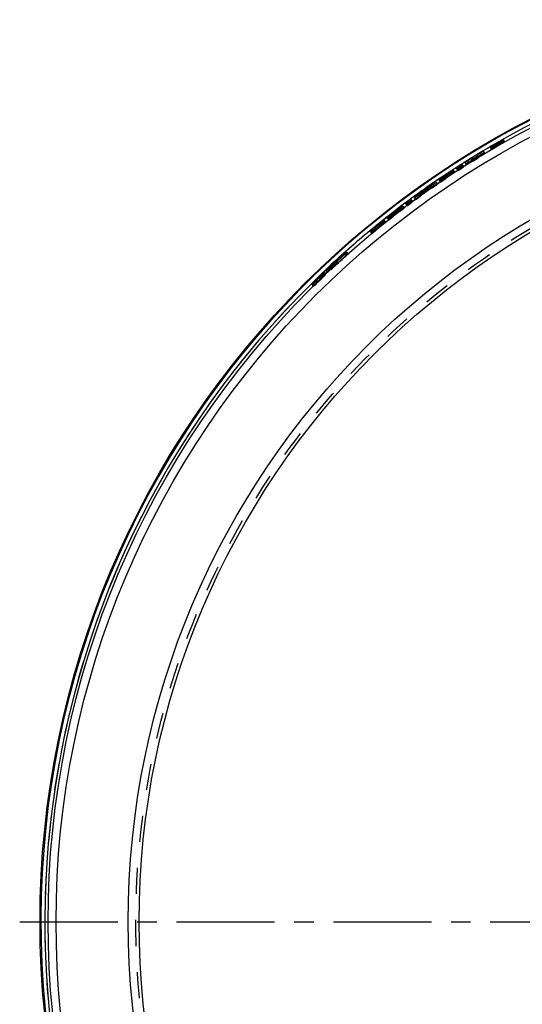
# Model space of a CAD drawing. Header units: millimetres. Extents: x 270 to 730, y 270 to 730.
# Tile 2 of 4: x 270 to 395, y 479 to 725. Entities that reach past the tile are written whole.
import ezdxf

# ---------------------------------------------------------------- set-up
doc = ezdxf.new("R2010")
doc.units = ezdxf.units.MM
doc.header["$LTSCALE"] = 65.185185
doc.linetypes.add('CENTER', pattern=[0.6, 0.375, -0.075, 0.075, -0.075])
doc.linetypes.add('HIDDEN', pattern=[0.2, 0.1, -0.1])
doc.layers.add('KONST.EL_MIT_GEO', color=7, linetype='CONTINUOUS')
doc.layers.add('L1', color=7, linetype='CONTINUOUS')

msp = doc.modelspace()

# ---------------------------------------------------------------- linework, layer by layer
at = {"layer": 'KONST.EL_MIT_GEO', "color": 8, "linetype": 'HIDDEN'}
for p, q in [((387.28, 693.18), (387.53, 692.75)), ((387.65, 693.4), (387.9, 692.97)), ((388.78, 693.42), (388.51, 693.89)), ((388.83, 694.07), (388.75, 694.03)), ((389.02, 693.56), (388.75, 694.04)), ((388.78, 693.42), (389.02, 693.56)), ((388.86, 694.08), (388.83, 694.07)), ((388.83, 694.07), (389.08, 693.64)), ((388.86, 694.13), (389.12, 693.68)), ((389.01, 694.13), (388.86, 694.08)), ((388.98, 693.63), (389.11, 693.7)), ((388.99, 694.18), (389.25, 693.7)), ((389.12, 693.68), (389, 693.61)), ((389.07, 694.21), (389.2, 694.25)), ((389.07, 694.21), (389.32, 693.78)), ((389.08, 693.64), (389.25, 693.7)), ((389.2, 694.25), (389.23, 694.26)), ((389.23, 694.34), (389.51, 693.84)), ((389.23, 694.26), (389.26, 694.27)), ((389.25, 693.7), (389.51, 693.84)), ((389.41, 693.81), (389.32, 693.78)), ((389.51, 693.84), (389.41, 693.81)), ((390.1, 694.8), (390.35, 694.37)), ((390.47, 695.01), (390.72, 694.58)), ((382.65, 690.16), (382.91, 689.73)), ((384.1, 691.04), (384.35, 690.62)), ((384.83, 691.82), (385.12, 691.33)), ((385.83, 691.8), (385.57, 692.23)), ((378.91, 687.8), (379.18, 687.38)), ((380.34, 688.71), (380.61, 688.29)), ((380.92, 689.38), (381.19, 688.96)), ((381.62, 689.86), (381.92, 689.37)), ((375.26, 685.39), (375.38, 685.22)), ((375.87, 686), (375.84, 686.05)), ((375.96, 685.87), (376.24, 685.45)), ((377.29, 686.94), (377.6, 686.46)), ((377.33, 687.12), (377.64, 686.64)), ((378.29, 686.95), (378.01, 687.37)), ((378.33, 687.13), (378.06, 687.55)), ((371.61, 683.08), (371.84, 682.76)), ((371.67, 682.91), (371.89, 682.58)), ((372.08, 682.9), (371.84, 682.76)), ((372.33, 683.04), (372.08, 682.9)), ((372.26, 683.36), (372.55, 682.95)), ((372.53, 683.51), (372.81, 683.1)), ((372.55, 682.95), (372.81, 683.1)), ((373.54, 684.28), (373.79, 684.42)), ((373.79, 684.42), (374.07, 684)), ((374.13, 684.03), (373.85, 684.44)), ((374.56, 684.92), (374.84, 684.51)), ((368.32, 680.53), (368.61, 680.13)), ((368.36, 680.58), (368.65, 680.18)), ((368.87, 680.36), (368.65, 680.18)), ((369.72, 681.12), (369.5, 680.93)), ((369.63, 681.46), (369.92, 681.06)), ((369.93, 681.31), (369.72, 681.12)), ((369.86, 681.67), (370.16, 681.26)), ((369.92, 681.06), (370.16, 681.26)), ((370.14, 681.49), (369.93, 681.31)), ((370.57, 681.87), (370.14, 681.49)), ((370.34, 682.19), (370.57, 681.87)), ((370.43, 682.16), (370.72, 681.75)), ((370.98, 682.64), (370.88, 682.56)), ((371.08, 682.7), (370.98, 682.64)), ((370.98, 682.64), (371.26, 682.23)), ((371.19, 682.76), (371.08, 682.7)), ((365.32, 677.92), (365.02, 678.32)), ((365.35, 678.37), (365.51, 678.47)), ((365.51, 678.47), (365.81, 678.07)), ((365.88, 678.1), (365.58, 678.5)), ((366.26, 679.01), (366.56, 678.61)), ((367.63, 680.02), (367.92, 679.62)), ((361.62, 675.45), (361.93, 675.05)), ((362.28, 675.97), (362.41, 675.8)), ((362.85, 676.62), (362.82, 676.66)), ((363.26, 676.1), (362.95, 676.49)), ((363.14, 677.01), (363.53, 676.51)), ((363.35, 676.92), (363.66, 676.52)), ((363.98, 676.9), (363.74, 677.21)), ((364.31, 677.52), (364.61, 677.12)), ((364.64, 677.77), (364.86, 677.48)), ((364.97, 677.55), (364.86, 677.48)), ((358.65, 673.27), (358.61, 673.31)), ((359.07, 672.76), (358.75, 673.15)), ((359.97, 674.34), (360.33, 673.89)), ((360.11, 674.62), (360.47, 674.17)), ((360.96, 674.45), (360.65, 674.84)), ((361.1, 674.72), (360.79, 675.11)), ((357.44, 672.07), (357.76, 671.69)), ((358.1, 672.61), (358.23, 672.45)), ((351.52, 666.27), (351.16, 666.68)), ((351.88, 666.62), (351.54, 666.99)), ((347.88, 662.95), (347.51, 663.34)), ((348.7, 663.89), (348.36, 664.26)), ((348.58, 664.53), (348.93, 664.81)), ((349.26, 664.45), (348.93, 664.81)), ((349.34, 664.5), (349, 664.86)), ((349.03, 664.26), (349.26, 664.45)), ((344.81, 660.88), (344.22, 660.25)), ((345.73, 660.92), (345.36, 661.31)), ((345.49, 660.99), (345.85, 661.38)), ((346.07, 661.27), (345.73, 661.63)), ((345.85, 661.38), (346.22, 661.78)), ((346.22, 661.78), (346.59, 662.17)), ((346.59, 662.17), (346.25, 662.53)), ((346.92, 662.41), (346.57, 662.78)), ((347.18, 662.72), (346.83, 663.09)), ((347.17, 662.99), (347.51, 662.63)), ((342.89, 658.88), (343.24, 658.52)), ((343.3, 658.6), (342.95, 658.95)), ((343.61, 658.85), (343.26, 659.21)), ((343.3, 658.6), (343.66, 659)), ((343.66, 659), (344.23, 659.62)), ((344.22, 660.25), (343.93, 659.93)), ((344.28, 659.57), (343.93, 659.93)), ((344.23, 659.62), (344.39, 659.8)), ((344.39, 659.8), (344.75, 660.2))]:
    msp.add_line(p, q, dxfattribs=at)
at = {"layer": 'KONST.EL_MIT_GEO', "color": 7, "linetype": 'Continuous'}
for p, q in [((388.5, 693.9), (388.48, 693.93)), ((388.75, 694.04), (388.75, 694.04)), ((388.99, 694.18), (388.98, 694.2)), ((389.24, 694.32), (389.23, 694.34)), ((382.65, 690.16), (382.54, 690.34)), ((384.1, 691.04), (383.98, 691.23)), ((378.91, 687.8), (378.77, 688.01)), ((380.34, 688.71), (380.2, 688.93)), ((375.1, 685.64), (375.26, 685.39)), ((375.87, 686), (375.96, 685.87)), ((371.55, 683.17), (372.05, 683.45)), ((371.55, 683.17), (371.61, 683.08)), ((371.61, 682.99), (371.67, 682.91)), ((372.05, 683.45), (372.29, 683.59)), ((372.53, 683.51), (372.26, 683.36)), ((372.29, 683.59), (372.79, 683.87)), ((372.79, 683.87), (373.04, 684)), ((373.04, 684), (373.54, 684.28)), ((374.56, 684.92), (374.42, 685.13)), ((369.67, 681.5), (369.63, 681.46)), ((369.86, 681.67), (369.67, 681.5)), ((369.85, 681.9), (370.07, 682.09)), ((370.07, 682.09), (370.28, 682.27)), ((370.28, 682.27), (370.34, 682.19)), ((364.56, 677.88), (364.88, 678.08)), ((364.56, 677.88), (364.64, 677.77)), ((366.26, 679.01), (366.11, 679.22)), ((367.63, 680.02), (367.48, 680.23)), ((361.62, 675.45), (361.46, 675.64)), ((362.1, 676.2), (362.28, 675.97)), ((362.85, 676.62), (362.95, 676.49)), ((363.74, 677.21), (363.68, 677.29)), ((364.31, 677.52), (363.99, 677.32)), ((358.65, 673.27), (358.75, 673.15)), ((357.44, 672.07), (357.28, 672.27)), ((357.91, 672.83), (358.1, 672.61)), ((346.83, 663.09), (347.18, 663.38)), ((347.47, 663.52), (346.87, 663.02)), ((347.18, 663.38), (347.88, 663.95)), ((347.88, 663.95), (348.58, 664.53)), ((345.1, 661.2), (344.81, 660.88)), ((345.69, 661.83), (345.1, 661.2)), ((345.98, 662.15), (345.69, 661.83)), ((345.88, 662.14), (346.25, 662.53)), ((346.28, 662.46), (345.98, 662.15)), ((346.57, 662.78), (346.28, 662.46)), ((346.87, 663.02), (346.57, 662.78)), ((343.68, 659.76), (344.04, 660.16)), ((344.04, 660.16), (344.41, 660.55))]:
    msp.add_line(p, q, dxfattribs=at)
for radius in [225, 223, 221, 203, 200.3]:
    msp.add_circle((500, 500), radius, dxfattribs=at)
at = {"layer": 'KONST.EL_MIT_GEO', "color": 8, "linetype": 'HIDDEN'}
msp.add_circle((500, 500), 201.1, dxfattribs=at)
at = {"layer": 'KONST.EL_MIT_GEO', "color": 7, "linetype": 'Continuous'}
for centre, radius, start, end in [((500, 500), 224.79, 92.4221, 87.5779), ((500, 500), 223.79, 133.306, 87.5794), ((500, 500), 223.79, 92.4206, 119.4294), ((500, 500), 223.79, 120.1535, 120.7626), ((380.3, 707.72), 16.16, 297.1541, 298.1905), ((391.76, 687.69), 7.05, 122.8169, 123.8586), ((375.31, 717.08), 26.76, 298.1473, 298.6324), ((394, 684.22), 11.18, 122.0706, 122.8396), ((396.61, 680.07), 16.08, 121.4513, 122.0773), ((370.73, 725.46), 36.3, 298.6262, 299.0208), ((399.31, 675.65), 21.26, 120.9196, 121.4593), ((366.83, 732.5), 44.35, 299.0167, 299.3513), ((364.19, 737.2), 49.74, 299.3491, 299.638), ((363.13, 739.08), 51.9, 299.636, 299.9604), ((364.31, 737.02), 49.53, 299.9581, 300.2697), ((400.46, 673.99), 23.27, 118.21, 119.1746), ((367.3, 731.9), 43.6, 300.2673, 300.6157), ((500, 500), 223.74, 120.9804, 121.944), ((500, 500), 223.67, 121.6795, 121.944), ((500, 500), 223.67, 120.9804, 121.2449), ((374.11, 709.68), 20.9, 300.9797, 301.4065), ((500, 500), 223.79, 122.8122, 123.0651), ((500, 500), 223.79, 122.1598, 122.3781), ((372.03, 705.23), 18.19, 300.6695, 301.9641), ((384.72, 671.34), 17.23, 123.9352, 124.449), ((500, 500), 223.74, 123.248, 123.934), ((500, 500), 223.62, 123.2819, 123.7166), ((500, 500), 223.54, 123.2819, 123.7166), ((365.87, 704.33), 20.88, 303.2812, 303.7082), ((500, 500), 223.47, 124.8633, 125.6156), ((500, 500), 223.54, 125.0545, 125.4244), ((373.77, 679.4), 4.38, 121.3318, 122.3459), ((500, 500), 223.79, 124.152, 125.0541), ((363.32, 698.29), 17.42, 304.7066, 305.6073), ((500, 500), 223.79, 125.4235, 126.3289), ((516.55, 514.61), 222.5, 131.2491, 131.7624), ((500, 500), 223.79, 126.7629, 127.3936), ((376.63, 660.48), 21.31, 124.9149, 125.5174), ((482.29, 489.01), 222.56, 121.6955, 121.8398), ((353.83, 692.61), 18.38, 306.9633, 308.2582), ((500, 500), 223.79, 128.2633, 128.5573), ((372.72, 662.63), 17.23, 128.0487, 128.5626), ((500, 500), 223.74, 127.71, 128.0476), ((500, 500), 223.62, 127.71, 127.8302), ((500, 500), 223.54, 127.6817, 127.8302), ((388.7, 643.95), 41.78, 127.2976, 127.7091), ((370.36, 667.67), 11.73, 127.1756, 127.7074), ((482.38, 488.86), 222.55, 122.1373, 122.3308), ((387.21, 645.92), 39.31, 126.4963, 127.3111), ((383.31, 651.18), 32.77, 126.0277, 126.4889), ((380.24, 655.42), 27.53, 125.5116, 126.0317), ((500, 500), 223.74, 128.6996, 129.424), ((500, 500), 223.62, 128.772, 129.2067), ((500, 500), 223.54, 128.772, 129.2067), ((346.94, 690.56), 20.88, 308.7713, 309.1983), ((500, 500), 223.79, 129.6415, 133.1558), ((368.85, 659.53), 17.23, 129.4252, 129.9391), ((500, 500), 223.46, 131.7634, 133.0312), ((500, 500), 223.42, 131.7634, 133.0312), ((343.4, 675.37), 11.7, 311.7629, 312.199), ((489.94, 491.7), 223.21, 129.3674, 129.6653), ((500, 500), 223.42, 133.7918, 134.5526), ((500, 500), 223.46, 133.7918, 134.2995), ((508.85, 509.59), 223.23, 137.1682, 137.4457), ((508.89, 509.54), 223.29, 136.8908, 137.1682), ((337.29, 669.72), 11.7, 313.7914, 314.2275), ((508.75, 509.67), 223.1, 137.7232, 138.0007)]:
    msp.add_arc(centre, radius, start, end, dxfattribs=at)
at = {"layer": 'KONST.EL_MIT_GEO', "color": 8, "linetype": 'HIDDEN'}
for centre, radius, start, end in [((500, 500), 223.79, 133.1558, 87.5794), ((500, 500), 223.79, 119.4294, 120.1535), ((395.36, 681.55), 13.69, 122.0624, 123.1702), ((399.19, 675.46), 20.88, 121.4752, 122.0957), ((402.42, 670.18), 27.07, 120.9458, 121.4828), ((401.17, 672.56), 24.87, 120.4503, 120.9254), ((405.8, 664.52), 34.16, 120.0556, 120.5059), ((500, 500), 223.69, 119.7916, 119.9003), ((404.57, 666.6), 31.25, 120.4697, 120.9511), ((500, 500), 223.62, 119.8278, 119.9003), ((374.7, 718.69), 28.94, 298.5462, 299.3321), ((402.41, 670.45), 27.32, 120.0121, 120.451), ((406.29, 663.69), 35.13, 119.1726, 120.065), ((500.1, 499.87), 223.37, 119.7968, 119.9054), ((406.05, 664.1), 34.15, 120.017, 120.47), ((403.05, 669.34), 28.6, 119.585, 120.0154), ((500, 500), 223.67, 119.7915, 119.8278), ((370.03, 727.02), 37.99, 299.634, 299.9564), ((371.18, 724.99), 36.15, 299.308, 299.6369), ((402.45, 670.39), 27.39, 119.1545, 119.5882), ((406.83, 662.74), 35.72, 119.5733, 120.0203), ((370.48, 726.23), 37.08, 299.9559, 300.1312), ((500, 500), 223.62, 119.6842, 119.7584), ((370.36, 726.43), 37.81, 299.6345, 299.9591), ((371.3, 724.82), 35.44, 300.1311, 300.2839), ((393.08, 686.76), 8, 118.7841, 119.7946), ((404.63, 666.66), 31.73, 118.6972, 119.1699), ((372.33, 723.07), 33.42, 300.2835, 300.4695), ((406.56, 663.23), 35.16, 119.4385, 119.5735), ((392.53, 687.75), 6.87, 118.1242, 118.8021), ((371.19, 724.99), 36.15, 299.9566, 300.2856), ((373.56, 720.96), 30.98, 300.4693, 300.6459), ((405.8, 664.56), 33.63, 119.0972, 119.4405), ((375.99, 716.87), 26.22, 300.6377, 301.0701), ((402.74, 670.11), 27.8, 118.1796, 118.7021), ((373.23, 721.51), 32.12, 300.2836, 300.6437), ((379.71, 710.71), 19.03, 301.0629, 301.5909), ((376.22, 716.46), 26.25, 300.639, 301.0648), ((399.9, 675.42), 21.77, 117.5838, 118.1867), ((383.01, 705.34), 12.72, 301.5832, 302.2702), ((379.87, 710.42), 19.19, 301.0579, 301.5771), ((385.71, 701.07), 7.67, 302.2464, 303.2269), ((397.06, 680.86), 15.63, 116.8353, 117.5911), ((383.15, 705.08), 12.92, 301.5694, 302.247), ((385.87, 700.78), 7.84, 302.2237, 303.1905), ((500, 500), 223.79, 120.7626, 122.1598), ((500.1, 499.87), 223.41, 120.9848, 121.9476), ((500.1, 499.87), 223.33, 120.9848, 121.249), ((393.39, 677.58), 16.12, 120.4566, 120.9821), ((500, 500), 223.79, 122.3781, 122.8122), ((500.1, 499.87), 223.33, 121.6834, 121.9476), ((500, 500), 223.79, 123.0651, 124.152), ((500.1, 499.87), 223.41, 123.2507, 123.9362), ((500, 500), 223.67, 123.248, 123.7166), ((500.1, 499.87), 223.33, 123.2507, 123.719), ((500.1, 499.87), 223.28, 123.2846, 123.719), ((500.1, 499.87), 223.21, 123.2846, 123.719), ((365.91, 704.54), 20.9, 303.2473, 303.674), ((386.37, 673.1), 16.06, 122.818, 123.2823), ((386.44, 673.22), 16.12, 122.7226, 123.248), ((500.1, 499.87), 223.13, 124.8648, 125.6166), ((500, 500), 223.79, 125.0541, 125.4235), ((480.78, 489.12), 222.5, 119.3859, 119.5104), ((480.78, 489.15), 222.16, 118.7058, 119.2187), ((516.64, 514.52), 222.13, 131.4825, 131.7024), ((516.68, 514.47), 222.5, 130.9374, 131.093), ((373.46, 678.42), 4.5, 128.0654, 129.0977), ((375.39, 675.96), 7.63, 127.4023, 128.0968), ((500.1, 499.87), 223.21, 125.0559, 125.4255), ((516.78, 514.35), 222.17, 130.9202, 131.1068), ((377.98, 672.57), 11.89, 126.3112, 127.3876), ((480.87, 488.98), 222.17, 119.3747, 119.5613), ((356.07, 688.05), 13.25, 309.8489, 310.6852), ((482.37, 488.87), 222.22, 121.6355, 121.8918), ((500, 500), 223.79, 126.3289, 126.7629), ((500, 500), 223.79, 127.3936, 128.2633), ((500.1, 499.87), 223.41, 127.7094, 128.0468), ((500, 500), 223.67, 127.71, 127.8302), ((500.1, 499.87), 223.33, 127.7094, 127.8296), ((500.1, 499.87), 223.28, 127.7094, 127.8296), ((500.1, 499.87), 223.21, 127.6812, 127.8296), ((388.62, 644.06), 41.14, 127.557, 127.7092), ((354.74, 687.87), 14.36, 307.7089, 308.1402), ((389.02, 643.53), 41.81, 127.2729, 127.5571), ((482.45, 488.75), 222.19, 122.0284, 122.3184), ((388.52, 644.2), 40.98, 126.8829, 127.2749), ((360.87, 680.31), 4.62, 309.7373, 310.7028), ((386.15, 647.35), 37.03, 126.4261, 126.887), ((383.05, 651.56), 31.81, 125.9467, 126.4261), ((372.59, 666.33), 13.71, 124.0142, 124.716), ((500, 500), 223.79, 128.5573, 129.6415), ((500.1, 499.87), 223.41, 128.6983, 129.4223), ((500, 500), 223.67, 128.6996, 129.2067), ((500.1, 499.87), 223.33, 128.6983, 129.2051), ((500.1, 499.87), 223.28, 128.7707, 129.2051), ((500.1, 499.87), 223.21, 128.7707, 129.2051), ((347.09, 690.87), 20.9, 308.6989, 309.1256), ((370.36, 661.4), 16.1, 128.2424, 128.768), ((370.5, 661.64), 16.12, 128.1702, 128.6956), ((500.1, 499.87), 223.12, 131.7599, 133.0268), ((500.1, 499.87), 223.08, 131.7599, 133.0268), ((490.05, 491.54), 222.9, 129.3558, 129.9513), ((490.05, 491.53), 222.98, 129.5397, 129.8489), ((490.01, 491.59), 222.91, 129.2305, 129.5397), ((500.1, 499.87), 223.08, 133.7869, 134.5471), ((508.98, 509.44), 222.86, 136.6524, 137.6482), ((500.1, 499.87), 223.12, 133.7869, 134.2943), ((508.95, 509.46), 222.89, 137.1707, 137.448), ((354.97, 655.36), 10.43, 133.0275, 133.6335)]:
    msp.add_arc(centre, radius, start, end, dxfattribs=at)
for points, knots in [([(387.28, 693.18), (387.28, 693.19), (387.32, 693.22), (387.36, 693.27), (387.47, 693.34), (387.67, 693.48), (388.01, 693.69), (388.3, 693.86), (388.46, 693.95)], [0, 0, 0, 0, 0.020732, 0.075641, 0.163875, 0.283164, 0.602342, 1, 1, 1, 1]), ([(387.53, 692.75), (387.54, 692.74), (387.6, 692.77), (387.68, 692.8), (387.84, 692.88), (388.13, 693.03), (388.58, 693.27), (389.16, 693.6), (389.74, 693.94), (390.18, 694.2), (390.45, 694.37), (390.6, 694.47), (390.66, 694.53), (390.72, 694.56), (390.72, 694.58)], [0, 0, 0, 0, 0.010637, 0.039416, 0.085533, 0.147307, 0.309006, 0.5, 0.690994, 0.852693, 0.914467, 0.960584, 0.989363, 1, 1, 1, 1]), ([(387.55, 692.77), (387.54, 692.77), (387.54, 692.77), (387.53, 692.76), (387.53, 692.75)], [0, 0, 0, 0, 0.680417, 1, 1, 1, 1]), ([(387.87, 693.01), (387.83, 692.98), (387.72, 692.91), (387.61, 692.84), (387.55, 692.77)], [0, 0, 0, 0, 0.357836, 1, 1, 1, 1]), ([(387.83, 693.54), (387.79, 693.51), (387.75, 693.47), (387.64, 693.42), (387.65, 693.4)], [0, 0, 0, 0, 0.734622, 1, 1, 1, 1]), ([(387.65, 693.4), (387.66, 693.39), (387.72, 693.42), (387.8, 693.45), (387.96, 693.53), (388.07, 693.59), (388.14, 693.63)], [0, 0, 0, 0, 0.072034, 0.26948, 0.58393, 1, 1, 1, 1]), ([(390.35, 694.37), (390.34, 694.38), (390.29, 694.35), (390.23, 694.33), (390.11, 694.27), (389.88, 694.16), (389.54, 693.98), (389.09, 693.73), (388.65, 693.47), (388.31, 693.26), (388.1, 693.12), (387.99, 693.05), (387.94, 693), (387.89, 692.97), (387.9, 692.97)], [0, 0, 0, 0, 0.010639, 0.039422, 0.085551, 0.147337, 0.30904, 0.5, 0.69096, 0.852663, 0.914449, 0.960578, 0.989361, 1, 1, 1, 1]), ([(387.9, 692.97), (387.91, 692.95), (388.01, 693.02), (388.07, 693.03), (388.12, 693.06)], [0, 0, 0, 0, 0.265089, 1, 1, 1, 1]), ([(388.12, 693.06), (388.15, 693.07), (388.29, 693.14), (388.42, 693.21), (388.53, 693.27)], [0, 0, 0, 0, 0.208396, 1, 1, 1, 1]), ([(388.14, 693.63), (388.19, 693.65), (388.42, 693.77), (388.64, 693.9), (388.81, 694)], [0, 0, 0, 0, 0.225553, 1, 1, 1, 1]), ([(388.98, 694.2), (388.98, 694.21), (388.92, 694.15), (388.89, 694.15), (388.86, 694.13)], [0, 0, 0, 0, 0.305001, 1, 1, 1, 1]), ([(389.24, 694.32), (389.25, 694.31), (389.14, 694.27), (389.11, 694.24), (389.07, 694.21)], [0, 0, 0, 0, 0.274588, 1, 1, 1, 1]), ([(389.23, 693.76), (389.23, 693.77), (389.18, 693.73), (389.15, 693.73), (389.13, 693.71)], [0, 0, 0, 0, 0.259316, 1, 1, 1, 1]), ([(389.17, 694.31), (389.19, 694.32), (389.2, 694.32), (389.23, 694.34), (389.23, 694.34)], [0, 0, 0, 0, 0.726727, 1, 1, 1, 1]), ([(389.2, 693.72), (389.21, 693.73), (389.23, 693.74), (389.21, 693.73), (389.21, 693.73)], [0, 0, 0, 0, 0.632498, 1, 1, 1, 1]), ([(389.48, 693.9), (389.47, 693.91), (389.45, 693.89), (389.4, 693.88), (389.34, 693.84), (389.29, 693.82)], [0, 0, 0, 0, 0.077678, 0.284592, 1, 1, 1, 1]), ([(389.32, 693.78), (389.36, 693.8), (389.39, 693.84), (389.49, 693.87), (389.48, 693.89)], [0, 0, 0, 0, 0.726015, 1, 1, 1, 1]), ([(390.33, 694.41), (390.27, 694.38), (389.97, 694.23), (389.68, 694.08), (389.45, 693.95)], [0, 0, 0, 0, 0.207768, 1, 1, 1, 1]), ([(390.1, 694.8), (390.09, 694.82), (389.98, 694.75), (389.93, 694.74), (389.87, 694.71)], [0, 0, 0, 0, 0.265016, 1, 1, 1, 1]), ([(389.91, 694.66), (389.94, 694.67), (390, 694.71), (390.06, 694.75), (390.09, 694.79)], [0, 0, 0, 0, 0.351608, 1, 1, 1, 1]), ([(390.16, 694.22), (390.21, 694.25), (390.24, 694.3), (390.36, 694.35), (390.35, 694.37)], [0, 0, 0, 0, 0.734911, 1, 1, 1, 1]), ([(390.72, 694.58), (390.71, 694.58), (390.66, 694.56), (390.6, 694.54), (390.47, 694.48), (390.38, 694.44), (390.33, 694.41)], [0, 0, 0, 0, 0.072883, 0.266886, 0.578775, 1, 1, 1, 1]), ([(390.45, 695.01), (390.45, 695.01), (390.46, 695.01), (390.47, 695.01), (390.47, 695.01)], [0, 0, 0, 0, 0.682578, 1, 1, 1, 1]), ([(382.91, 689.73), (382.91, 689.73), (382.94, 689.74), (383.01, 689.77), (383.17, 689.86), (383.39, 689.98), (383.65, 690.14), (383.91, 690.31), (384.13, 690.45), (384.28, 690.55), (384.33, 690.59), (384.36, 690.61), (384.35, 690.62)], [0, 0, 0, 0, 0.010573, 0.039244, 0.147414, 0.309013, 0.5, 0.690987, 0.852586, 0.960756, 0.989427, 1, 1, 1, 1]), ([(385.12, 691.33), (385.22, 691.39), (385.38, 691.49), (385.63, 691.64), (385.72, 691.73), (385.84, 691.78), (385.83, 691.8)], [0, 0, 0, 0, 0.387257, 0.713478, 0.926786, 1, 1, 1, 1]), ([(385.83, 691.8), (385.81, 691.81), (385.74, 691.75), (385.63, 691.72), (385.43, 691.6), (385.29, 691.52), (385.21, 691.47)], [0, 0, 0, 0, 0.075886, 0.286537, 0.609375, 1, 1, 1, 1]), ([(379.74, 688.08), (379.58, 687.98), (379.36, 687.82), (379.12, 687.68), (379.05, 687.61)], [0, 0, 0, 0, 0.650978, 1, 1, 1, 1]), ([(379.18, 687.38), (379.18, 687.37), (379.21, 687.39), (379.28, 687.42), (379.43, 687.51), (379.65, 687.64), (379.91, 687.81), (380.17, 687.97), (380.38, 688.12), (380.53, 688.22), (380.58, 688.27), (380.61, 688.29), (380.61, 688.29)], [0, 0, 0, 0, 0.010573, 0.039244, 0.147414, 0.309013, 0.5, 0.690987, 0.852586, 0.960756, 0.989427, 1, 1, 1, 1]), ([(380.47, 688.5), (380.47, 688.51), (380.44, 688.49), (380.37, 688.47), (380.22, 688.38), (380, 688.25), (379.83, 688.14), (379.74, 688.08)], [0, 0, 0, 0, 0.021167, 0.07857, 0.295061, 0.618251, 1, 1, 1, 1]), ([(381.19, 688.96), (381.21, 688.94), (381.3, 689.02), (381.44, 689.07), (381.67, 689.22), (381.83, 689.32), (381.92, 689.37)], [0, 0, 0, 0, 0.078708, 0.297416, 0.622563, 1, 1, 1, 1]), ([(381.42, 689.14), (381.39, 689.12), (381.32, 689.06), (381.23, 689.01), (381.19, 688.97)], [0, 0, 0, 0, 0.370179, 1, 1, 1, 1]), ([(381.88, 689.44), (381.84, 689.41), (381.69, 689.31), (381.53, 689.21), (381.42, 689.14)], [0, 0, 0, 0, 0.269531, 1, 1, 1, 1]), ([(374.84, 684.51), (374.84, 684.5), (374.87, 684.52), (374.93, 684.54), (375.09, 684.64), (375.3, 684.78), (375.56, 684.95), (375.82, 685.12), (376.02, 685.27), (376.17, 685.38), (376.22, 685.43), (376.24, 685.45), (376.24, 685.45)], [0, 0, 0, 0, 0.010573, 0.039244, 0.147414, 0.309013, 0.5, 0.690987, 0.852586, 0.960756, 0.989427, 1, 1, 1, 1]), ([(377.6, 686.46), (377.69, 686.52), (377.85, 686.63), (378.1, 686.78), (378.18, 686.88), (378.3, 686.94), (378.29, 686.95)], [0, 0, 0, 0, 0.387354, 0.713578, 0.926824, 1, 1, 1, 1]), ([(377.64, 686.64), (377.73, 686.7), (377.89, 686.81), (378.14, 686.96), (378.22, 687.05), (378.34, 687.12), (378.33, 687.13)], [0, 0, 0, 0, 0.387257, 0.713478, 0.926786, 1, 1, 1, 1]), ([(378.29, 686.95), (378.27, 686.96), (378.2, 686.9), (378.08, 686.86), (377.89, 686.73), (377.75, 686.64), (377.67, 686.59)], [0, 0, 0, 0, 0.076149, 0.287667, 0.610786, 1, 1, 1, 1]), ([(378.28, 687.11), (378.24, 687.1), (378.06, 686.99), (377.88, 686.88), (377.73, 686.78)], [0, 0, 0, 0, 0.159832, 1, 1, 1, 1]), ([(378.31, 687.13), (378.31, 687.13), (378.29, 687.12), (378.28, 687.11), (378.28, 687.11)], [0, 0, 0, 0, 0.426133, 1, 1, 1, 1]), ([(372.81, 683.1), (372.93, 683.16), (373.19, 683.34), (373.54, 683.57), (373.81, 683.77), (373.99, 683.89), (374.06, 683.97), (374.14, 684.01), (374.13, 684.03)], [0, 0, 0, 0, 0.243146, 0.594498, 0.758356, 0.887464, 0.970366, 1, 1, 1, 1]), ([(374.13, 684.03), (374.13, 684.03), (374.1, 684.02), (374.09, 684.01), (374.07, 684)], [0, 0, 0, 0, 0.264659, 1, 1, 1, 1]), ([(375.38, 685.22), (375.23, 685.12), (375, 684.96), (374.77, 684.8), (374.7, 684.73)], [0, 0, 0, 0, 0.650245, 1, 1, 1, 1]), ([(368.61, 680.13), (368.62, 680.11), (368.69, 680.18), (368.78, 680.21), (368.96, 680.34), (369.24, 680.53), (369.57, 680.78), (369.83, 680.97), (369.92, 681.06)], [0, 0, 0, 0, 0.029634, 0.112536, 0.241644, 0.405502, 0.756854, 1, 1, 1, 1]), ([(370.62, 681.91), (370.61, 681.9), (370.59, 681.89), (370.58, 681.87), (370.57, 681.87)], [0, 0, 0, 0, 0.540617, 1, 1, 1, 1]), ([(371.78, 682.73), (371.72, 682.69), (371.44, 682.51), (371.16, 682.31), (370.94, 682.15)], [0, 0, 0, 0, 0.195109, 1, 1, 1, 1]), ([(371.84, 682.76), (371.83, 682.76), (371.81, 682.75), (371.79, 682.73), (371.78, 682.73)], [0, 0, 0, 0, 0.459383, 1, 1, 1, 1]), ([(364.61, 677.12), (364.72, 677.19), (364.98, 677.38), (365.31, 677.62), (365.57, 677.83), (365.75, 677.96), (365.81, 678.04), (365.89, 678.09), (365.88, 678.1)], [0, 0, 0, 0, 0.247395, 0.598491, 0.761312, 0.889107, 0.970913, 1, 1, 1, 1]), ([(364.86, 677.48), (364.93, 677.54), (365.05, 677.64), (365.21, 677.78), (365.27, 677.85), (365.33, 677.91), (365.32, 677.92)], [0, 0, 0, 0, 0.427253, 0.739759, 0.930471, 1, 1, 1, 1]), ([(365.32, 677.92), (365.31, 677.93), (365.26, 677.9), (365.2, 677.87), (365.07, 677.79), (364.97, 677.73), (364.92, 677.69)], [0, 0, 0, 0, 0.070606, 0.258447, 0.57056, 1, 1, 1, 1]), ([(365.88, 678.1), (365.87, 678.11), (365.85, 678.09), (365.83, 678.08), (365.81, 678.07)], [0, 0, 0, 0, 0.264079, 1, 1, 1, 1]), ([(367.07, 679.35), (366.92, 679.24), (366.71, 679.07), (366.48, 678.9), (366.42, 678.83)], [0, 0, 0, 0, 0.650978, 1, 1, 1, 1]), ([(366.56, 678.61), (366.57, 678.61), (366.59, 678.63), (366.66, 678.66), (366.81, 678.76), (367.01, 678.91), (367.26, 679.09), (367.51, 679.27), (367.71, 679.43), (367.85, 679.54), (367.9, 679.6), (367.93, 679.62), (367.92, 679.62)], [0, 0, 0, 0, 0.010573, 0.039244, 0.147414, 0.309013, 0.5, 0.690987, 0.852586, 0.960756, 0.989427, 1, 1, 1, 1]), ([(367.77, 679.82), (367.77, 679.83), (367.74, 679.81), (367.68, 679.78), (367.53, 679.68), (367.32, 679.54), (367.16, 679.42), (367.07, 679.35)], [0, 0, 0, 0, 0.021167, 0.07857, 0.295061, 0.618251, 1, 1, 1, 1]), ([(368.65, 680.18), (368.64, 680.16), (368.63, 680.15), (368.61, 680.13), (368.61, 680.13)], [0, 0, 0, 0, 0.735341, 1, 1, 1, 1]), ([(362.41, 675.8), (362.27, 675.69), (362.06, 675.51), (361.84, 675.34), (361.78, 675.27)], [0, 0, 0, 0, 0.650245, 1, 1, 1, 1]), ([(361.93, 675.05), (361.93, 675.05), (361.96, 675.07), (362.02, 675.1), (362.16, 675.21), (362.37, 675.36), (362.61, 675.55), (362.86, 675.74), (363.05, 675.9), (363.19, 676.02), (363.24, 676.07), (363.26, 676.09), (363.26, 676.1)], [0, 0, 0, 0, 0.010573, 0.039244, 0.147414, 0.309013, 0.5, 0.690987, 0.852586, 0.960756, 0.989427, 1, 1, 1, 1]), ([(363.98, 676.9), (363.97, 676.91), (363.91, 676.84), (363.82, 676.8), (363.66, 676.68), (363.55, 676.6), (363.49, 676.55)], [0, 0, 0, 0, 0.079259, 0.297775, 0.622678, 1, 1, 1, 1]), ([(363.89, 676.8), (363.9, 676.81), (363.93, 676.84), (363.97, 676.87), (363.98, 676.89)], [0, 0, 0, 0, 0.36487, 1, 1, 1, 1]), ([(364.78, 677.59), (364.75, 677.57), (364.61, 677.48), (364.48, 677.38), (364.38, 677.31)], [0, 0, 0, 0, 0.229473, 1, 1, 1, 1]), ([(360.33, 673.89), (360.41, 673.96), (360.56, 674.09), (360.78, 674.26), (360.86, 674.36), (360.97, 674.44), (360.96, 674.45)], [0, 0, 0, 0, 0.387354, 0.713578, 0.926824, 1, 1, 1, 1]), ([(360.96, 674.45), (360.94, 674.46), (360.88, 674.39), (360.77, 674.34), (360.59, 674.2), (360.47, 674.1), (360.39, 674.04)], [0, 0, 0, 0, 0.075852, 0.286449, 0.609288, 1, 1, 1, 1]), ([(360.47, 674.17), (360.55, 674.24), (360.7, 674.36), (360.93, 674.54), (361, 674.64), (361.12, 674.71), (361.1, 674.72)], [0, 0, 0, 0, 0.387257, 0.713478, 0.926786, 1, 1, 1, 1]), ([(360.93, 674.62), (360.9, 674.6), (360.77, 674.5), (360.64, 674.4), (360.54, 674.32)], [0, 0, 0, 0, 0.211027, 1, 1, 1, 1]), ([(361.1, 674.72), (361.09, 674.74), (361.02, 674.66), (360.97, 674.65), (360.93, 674.62)], [0, 0, 0, 0, 0.264786, 1, 1, 1, 1]), ([(358.23, 672.45), (358.09, 672.33), (357.88, 672.15), (357.66, 671.97), (357.6, 671.9)], [0, 0, 0, 0, 0.650245, 1, 1, 1, 1]), ([(357.76, 671.69), (357.76, 671.68), (357.79, 671.7), (357.85, 671.73), (357.99, 671.85), (358.2, 672), (358.44, 672.2), (358.67, 672.39), (358.86, 672.56), (359, 672.68), (359.05, 672.73), (359.07, 672.76), (359.07, 672.76)], [0, 0, 0, 0, 0.010573, 0.039244, 0.147414, 0.309013, 0.5, 0.690987, 0.852586, 0.960756, 0.989427, 1, 1, 1, 1]), ([(351.5, 666.31), (351.53, 666.34), (351.65, 666.44), (351.76, 666.54), (351.85, 666.6)], [0, 0, 0, 0, 0.315493, 1, 1, 1, 1]), ([(351.88, 666.62), (351.88, 666.61), (351.82, 666.57), (351.78, 666.5), (351.65, 666.39), (351.57, 666.32), (351.52, 666.27)], [0, 0, 0, 0, 0.076046, 0.287591, 0.613548, 1, 1, 1, 1]), ([(351.85, 666.6), (351.86, 666.61), (351.86, 666.61), (351.87, 666.62), (351.88, 666.62)], [0, 0, 0, 0, 0.73303, 1, 1, 1, 1]), ([(349.34, 664.5), (349.34, 664.49), (349.31, 664.46), (349.28, 664.42), (349.2, 664.35), (349.07, 664.22), (348.9, 664.07), (348.76, 663.94), (348.7, 663.89)], [0, 0, 0, 0, 0.024457, 0.097579, 0.216874, 0.370241, 0.716596, 1, 1, 1, 1]), ([(345.7, 660.95), (345.74, 660.98), (345.85, 661.09), (345.96, 661.19), (346.05, 661.26)], [0, 0, 0, 0, 0.315493, 1, 1, 1, 1]), ([(346.07, 661.27), (346.08, 661.26), (346.02, 661.22), (345.98, 661.15), (345.86, 661.04), (345.78, 660.96), (345.73, 660.92)], [0, 0, 0, 0, 0.076046, 0.287591, 0.613548, 1, 1, 1, 1]), ([(346.05, 661.26), (346.05, 661.26), (346.06, 661.26), (346.07, 661.27), (346.07, 661.27)], [0, 0, 0, 0, 0.73303, 1, 1, 1, 1]), ([(346.59, 662.17), (346.62, 662.21), (346.8, 662.38), (346.97, 662.55), (347.12, 662.68)], [0, 0, 0, 0, 0.209506, 1, 1, 1, 1]), ([(347.12, 662.68), (347.13, 662.68), (347.15, 662.7), (347.17, 662.72), (347.18, 662.72)], [0, 0, 0, 0, 0.531316, 1, 1, 1, 1]), ([(347.51, 662.63), (347.5, 662.64), (347.55, 662.67), (347.58, 662.72), (347.67, 662.81), (347.73, 662.87), (347.77, 662.9)], [0, 0, 0, 0, 0.072948, 0.276282, 0.595254, 1, 1, 1, 1]), ([(347.88, 662.95), (347.84, 662.91), (347.75, 662.83), (347.64, 662.72), (347.57, 662.68), (347.52, 662.62), (347.51, 662.63)], [0, 0, 0, 0, 0.376793, 0.701912, 0.92286, 1, 1, 1, 1]), ([(343.61, 658.85), (343.56, 658.81), (343.48, 658.73), (343.37, 658.61), (343.3, 658.58), (343.25, 658.51), (343.24, 658.52)], [0, 0, 0, 0, 0.379926, 0.706203, 0.92464, 1, 1, 1, 1]), ([(343.24, 658.52), (343.24, 658.53), (343.26, 658.54), (343.26, 658.56), (343.27, 658.56)], [0, 0, 0, 0, 0.265806, 1, 1, 1, 1]), ([(343.27, 658.56), (343.28, 658.57), (343.29, 658.58), (343.3, 658.59), (343.3, 658.6)], [0, 0, 0, 0, 0.460231, 1, 1, 1, 1])]:
    msp.add_open_spline(points, degree=3, knots=knots, dxfattribs=at)
at = {"layer": 'KONST.EL_MIT_GEO', "color": 7, "linetype": 'Continuous'}
for points, knots in [([(387.31, 693.18), (387.3, 693.18), (387.29, 693.18), (387.28, 693.18), (387.28, 693.18)], [0, 0, 0, 0, 0.682518, 1, 1, 1, 1]), ([(387.67, 693.35), (387.63, 693.33), (387.51, 693.27), (387.39, 693.21), (387.31, 693.18)], [0, 0, 0, 0, 0.356657, 1, 1, 1, 1]), ([(388.85, 694.14), (388.88, 694.16), (388.99, 694.22), (389.1, 694.28), (389.17, 694.31)], [0, 0, 0, 0, 0.297849, 1, 1, 1, 1]), ([(388.87, 694.11), (388.9, 694.12), (388.92, 694.15), (389, 694.17), (388.99, 694.18)], [0, 0, 0, 0, 0.695941, 1, 1, 1, 1]), ([(389.87, 694.71), (389.84, 694.7), (389.7, 694.63), (389.56, 694.56), (389.46, 694.5)], [0, 0, 0, 0, 0.209341, 1, 1, 1, 1]), ([(390.13, 694.76), (390.09, 694.73), (389.88, 694.6), (389.67, 694.48), (389.51, 694.38)], [0, 0, 0, 0, 0.213072, 1, 1, 1, 1]), ([(390, 694.81), (390.06, 694.84), (390.2, 694.91), (390.35, 694.98), (390.45, 695.01)], [0, 0, 0, 0, 0.360124, 1, 1, 1, 1]), ([(390.47, 695.01), (390.48, 695), (390.43, 694.97), (390.38, 694.92), (390.27, 694.85), (390.18, 694.79), (390.13, 694.76)], [0, 0, 0, 0, 0.072976, 0.267224, 0.579123, 1, 1, 1, 1]), ([(384.1, 691.04), (384.1, 691.04), (384.07, 691.02), (384.02, 690.97), (383.87, 690.87), (383.65, 690.73), (383.39, 690.57), (383.13, 690.41), (382.91, 690.28), (382.75, 690.19), (382.68, 690.17), (382.65, 690.15), (382.65, 690.16)], [0, 0, 0, 0, 0.010587, 0.039306, 0.147615, 0.309237, 0.500066, 0.690793, 0.852347, 0.960651, 0.989396, 1, 1, 1, 1]), ([(384.83, 691.82), (384.9, 691.87), (385.13, 692), (385.36, 692.14), (385.53, 692.21)], [0, 0, 0, 0, 0.317939, 1, 1, 1, 1]), ([(385.57, 692.23), (385.58, 692.21), (385.49, 692.17), (385.42, 692.1), (385.21, 691.98), (385.08, 691.89), (385, 691.84)], [0, 0, 0, 0, 0.07006, 0.275683, 0.598068, 1, 1, 1, 1]), ([(385.53, 692.21), (385.54, 692.22), (385.55, 692.22), (385.57, 692.23), (385.57, 692.23)], [0, 0, 0, 0, 0.71677, 1, 1, 1, 1]), ([(378.77, 688.01), (378.76, 688.03), (378.86, 688.07), (378.93, 688.16), (379.13, 688.28), (379.27, 688.37), (379.35, 688.42)], [0, 0, 0, 0, 0.075491, 0.285852, 0.606572, 1, 1, 1, 1]), ([(380.34, 688.71), (380.34, 688.71), (380.31, 688.69), (380.27, 688.64), (380.11, 688.54), (379.9, 688.39), (379.64, 688.23), (379.38, 688.06), (379.16, 687.93), (379.01, 687.83), (378.94, 687.81), (378.91, 687.79), (378.91, 687.8)], [0, 0, 0, 0, 0.010587, 0.039306, 0.147615, 0.309237, 0.500067, 0.690793, 0.852347, 0.960651, 0.989396, 1, 1, 1, 1]), ([(379.35, 688.42), (379.52, 688.54), (379.8, 688.7), (380.08, 688.89), (380.19, 688.92)], [0, 0, 0, 0, 0.642007, 1, 1, 1, 1]), ([(380.93, 689.38), (380.92, 689.39), (380.97, 689.42), (380.99, 689.44), (381.01, 689.46)], [0, 0, 0, 0, 0.254459, 1, 1, 1, 1]), ([(380.97, 689.4), (380.96, 689.39), (380.95, 689.39), (380.94, 689.38), (380.94, 689.38)], [0, 0, 0, 0, 0.588213, 1, 1, 1, 1]), ([(381.31, 689.58), (381.27, 689.56), (381.16, 689.5), (381.05, 689.43), (380.97, 689.4)], [0, 0, 0, 0, 0.326878, 1, 1, 1, 1]), ([(381.01, 689.46), (381.05, 689.48), (381.25, 689.62), (381.45, 689.76), (381.62, 689.86)], [0, 0, 0, 0, 0.182593, 1, 1, 1, 1]), ([(374.42, 685.13), (374.41, 685.14), (374.5, 685.19), (374.57, 685.27), (374.76, 685.4), (374.89, 685.5), (374.97, 685.55)], [0, 0, 0, 0, 0.07538, 0.284867, 0.605222, 1, 1, 1, 1]), ([(375.96, 685.87), (375.97, 685.86), (375.94, 685.84), (375.89, 685.79), (375.74, 685.69), (375.54, 685.54), (375.28, 685.36), (375.02, 685.19), (374.81, 685.06), (374.65, 684.96), (374.59, 684.93), (374.56, 684.92), (374.56, 684.92)], [0, 0, 0, 0, 0.010587, 0.039307, 0.147615, 0.309238, 0.500067, 0.690794, 0.852348, 0.960651, 0.989396, 1, 1, 1, 1]), ([(377.29, 686.94), (377.44, 687.04), (377.68, 687.18), (377.91, 687.34), (378, 687.37)], [0, 0, 0, 0, 0.655951, 1, 1, 1, 1]), ([(377.33, 687.12), (377.39, 687.16), (377.6, 687.29), (377.8, 687.42), (377.96, 687.5)], [0, 0, 0, 0, 0.295976, 1, 1, 1, 1]), ([(378.01, 687.37), (378.02, 687.36), (377.93, 687.31), (377.86, 687.23), (377.67, 687.11), (377.54, 687.01), (377.46, 686.96)], [0, 0, 0, 0, 0.070031, 0.275597, 0.597975, 1, 1, 1, 1]), ([(378.06, 687.55), (378.07, 687.54), (377.97, 687.49), (377.91, 687.41), (377.71, 687.28), (377.58, 687.19), (377.5, 687.14)], [0, 0, 0, 0, 0.070061, 0.275683, 0.598069, 1, 1, 1, 1]), ([(377.96, 687.5), (377.97, 687.51), (377.99, 687.53), (378.02, 687.54), (378.04, 687.55)], [0, 0, 0, 0, 0.347943, 1, 1, 1, 1]), ([(370.33, 682.31), (370.37, 682.35), (370.57, 682.51), (370.78, 682.66), (370.95, 682.78)], [0, 0, 0, 0, 0.192266, 1, 1, 1, 1]), ([(370.95, 682.78), (371, 682.81), (371.15, 682.92), (371.31, 683.02), (371.43, 683.1)], [0, 0, 0, 0, 0.281537, 1, 1, 1, 1]), ([(371.5, 683.14), (371.5, 683.14), (371.52, 683.16), (371.54, 683.17), (371.55, 683.17)], [0, 0, 0, 0, 0.539103, 1, 1, 1, 1]), ([(372.6, 683.55), (372.58, 683.54), (372.56, 683.53), (372.54, 683.52), (372.53, 683.51)], [0, 0, 0, 0, 0.543642, 1, 1, 1, 1]), ([(373.23, 683.97), (373.17, 683.93), (372.96, 683.78), (372.75, 683.64), (372.6, 683.55)], [0, 0, 0, 0, 0.289143, 1, 1, 1, 1]), ([(373.85, 684.44), (373.86, 684.43), (373.8, 684.39), (373.74, 684.33), (373.61, 684.24), (373.51, 684.17), (373.46, 684.13)], [0, 0, 0, 0, 0.073656, 0.272658, 0.587278, 1, 1, 1, 1]), ([(373.79, 684.42), (373.8, 684.42), (373.82, 684.43), (373.85, 684.44), (373.85, 684.44)], [0, 0, 0, 0, 0.736428, 1, 1, 1, 1]), ([(368.32, 680.53), (368.31, 680.54), (368.34, 680.56), (368.35, 680.57), (368.36, 680.58)], [0, 0, 0, 0, 0.2647, 1, 1, 1, 1]), ([(369.22, 681.14), (369.03, 681), (368.77, 680.81), (368.47, 680.62), (368.36, 680.54), (368.32, 680.53)], [0, 0, 0, 0, 0.65912, 0.889848, 1, 1, 1, 1]), ([(369.63, 681.46), (369.61, 681.44), (369.48, 681.33), (369.34, 681.23), (369.22, 681.14)], [0, 0, 0, 0, 0.171987, 1, 1, 1, 1]), ([(370.28, 682.27), (370.29, 682.28), (370.3, 682.29), (370.32, 682.31), (370.33, 682.31)], [0, 0, 0, 0, 0.460901, 1, 1, 1, 1]), ([(364.88, 677.93), (364.84, 677.89), (364.67, 677.77), (364.5, 677.64), (364.38, 677.56)], [0, 0, 0, 0, 0.28999, 1, 1, 1, 1]), ([(364.43, 677.96), (364.46, 677.98), (364.56, 678.05), (364.66, 678.12), (364.74, 678.17)], [0, 0, 0, 0, 0.279798, 1, 1, 1, 1]), ([(365.02, 678.32), (365.03, 678.31), (364.99, 678.27), (364.94, 678.22), (364.84, 678.12), (364.76, 678.05), (364.71, 678)], [0, 0, 0, 0, 0.07132, 0.26097, 0.571907, 1, 1, 1, 1]), ([(364.74, 678.17), (364.77, 678.18), (364.85, 678.24), (364.93, 678.29), (364.99, 678.32)], [0, 0, 0, 0, 0.35796, 1, 1, 1, 1]), ([(364.99, 678.32), (365, 678.32), (365.01, 678.32), (365.02, 678.32), (365.02, 678.32)], [0, 0, 0, 0, 0.664774, 1, 1, 1, 1]), ([(365.58, 678.5), (365.59, 678.49), (365.53, 678.45), (365.48, 678.4), (365.35, 678.3), (365.27, 678.22), (365.21, 678.18)], [0, 0, 0, 0, 0.073129, 0.271114, 0.585631, 1, 1, 1, 1]), ([(365.51, 678.47), (365.53, 678.48), (365.54, 678.49), (365.57, 678.51), (365.58, 678.5)], [0, 0, 0, 0, 0.738174, 1, 1, 1, 1]), ([(366.11, 679.22), (366.1, 679.23), (366.19, 679.28), (366.26, 679.37), (366.45, 679.51), (366.58, 679.61), (366.66, 679.67)], [0, 0, 0, 0, 0.075491, 0.285853, 0.606573, 1, 1, 1, 1]), ([(367.63, 680.02), (367.63, 680.02), (367.6, 680), (367.56, 679.95), (367.41, 679.83), (367.21, 679.68), (366.97, 679.49), (366.72, 679.31), (366.51, 679.16), (366.36, 679.06), (366.29, 679.03), (366.27, 679.01), (366.26, 679.01)], [0, 0, 0, 0, 0.010587, 0.039307, 0.147616, 0.309238, 0.500068, 0.690794, 0.852348, 0.960651, 0.989396, 1, 1, 1, 1]), ([(366.66, 679.67), (366.82, 679.79), (367.09, 679.98), (367.35, 680.18), (367.46, 680.22)], [0, 0, 0, 0, 0.642007, 1, 1, 1, 1]), ([(361.46, 675.64), (361.45, 675.66), (361.54, 675.71), (361.6, 675.8), (361.79, 675.94), (361.91, 676.04), (361.98, 676.1)], [0, 0, 0, 0, 0.075381, 0.284868, 0.605223, 1, 1, 1, 1]), ([(362.73, 676.29), (362.62, 676.19), (362.39, 676), (362.09, 675.77), (361.88, 675.62), (361.75, 675.51), (361.67, 675.48), (361.62, 675.44), (361.62, 675.45)], [0, 0, 0, 0, 0.310221, 0.646514, 0.790522, 0.902811, 0.974292, 1, 1, 1, 1]), ([(362.95, 676.49), (362.96, 676.48), (362.92, 676.46), (362.87, 676.4), (362.79, 676.33), (362.73, 676.29)], [0, 0, 0, 0, 0.071532, 0.267438, 1, 1, 1, 1]), ([(363.22, 676.91), (363.3, 676.97), (363.4, 677.04), (363.5, 677.12), (363.52, 677.14)], [0, 0, 0, 0, 0.776829, 1, 1, 1, 1]), ([(363.65, 677.28), (363.63, 677.27), (363.5, 677.19), (363.38, 677.09), (363.28, 677.01)], [0, 0, 0, 0, 0.14972, 1, 1, 1, 1]), ([(363.62, 677.23), (363.63, 677.24), (363.65, 677.26), (363.68, 677.29), (363.68, 677.29)], [0, 0, 0, 0, 0.745019, 1, 1, 1, 1]), ([(363.68, 677.29), (363.68, 677.29), (363.66, 677.29), (363.66, 677.29), (363.65, 677.28)], [0, 0, 0, 0, 0.284732, 1, 1, 1, 1]), ([(358.75, 673.15), (358.75, 673.14), (358.73, 673.12), (358.69, 673.07), (358.55, 672.95), (358.36, 672.78), (358.12, 672.58), (357.88, 672.39), (357.68, 672.23), (357.53, 672.12), (357.47, 672.09), (357.45, 672.07), (357.44, 672.07)], [0, 0, 0, 0, 0.010587, 0.039307, 0.147616, 0.309239, 0.500068, 0.690795, 0.852349, 0.960652, 0.989396, 1, 1, 1, 1]), ([(359.97, 674.34), (360.11, 674.46), (360.33, 674.62), (360.55, 674.8), (360.64, 674.84)], [0, 0, 0, 0, 0.655952, 1, 1, 1, 1]), ([(360.11, 674.62), (360.14, 674.65), (360.28, 674.76), (360.43, 674.87), (360.53, 674.94)], [0, 0, 0, 0, 0.267038, 1, 1, 1, 1]), ([(360.65, 674.84), (360.66, 674.83), (360.57, 674.77), (360.51, 674.69), (360.33, 674.54), (360.2, 674.44), (360.13, 674.38)], [0, 0, 0, 0, 0.070032, 0.275599, 0.597977, 1, 1, 1, 1]), ([(360.79, 675.11), (360.8, 675.1), (360.71, 675.04), (360.65, 674.97), (360.47, 674.82), (360.35, 674.72), (360.27, 674.66)], [0, 0, 0, 0, 0.070062, 0.275685, 0.59807, 1, 1, 1, 1]), ([(360.53, 674.94), (360.56, 674.97), (360.64, 675.02), (360.72, 675.09), (360.78, 675.11)], [0, 0, 0, 0, 0.369055, 1, 1, 1, 1]), ([(357.28, 672.27), (357.27, 672.28), (357.36, 672.34), (357.42, 672.42), (357.6, 672.57), (357.72, 672.68), (357.79, 672.74)], [0, 0, 0, 0, 0.075381, 0.284868, 0.605223, 1, 1, 1, 1]), ([(351.16, 666.68), (351.21, 666.72), (351.3, 666.79), (351.41, 666.9), (351.49, 666.94), (351.53, 667), (351.54, 666.99)], [0, 0, 0, 0, 0.377179, 0.702677, 0.921928, 1, 1, 1, 1]), ([(351.54, 666.99), (351.55, 666.98), (351.5, 666.95), (351.47, 666.9), (351.37, 666.81), (351.3, 666.74), (351.26, 666.71)], [0, 0, 0, 0, 0.070051, 0.275668, 0.598243, 1, 1, 1, 1]), ([(347.54, 663.31), (347.51, 663.28), (347.39, 663.18), (347.28, 663.07), (347.19, 663.01)], [0, 0, 0, 0, 0.31916, 1, 1, 1, 1]), ([(347.24, 663.08), (347.26, 663.1), (347.35, 663.19), (347.44, 663.28), (347.51, 663.34)], [0, 0, 0, 0, 0.204881, 1, 1, 1, 1]), ([(348.42, 664.3), (348.41, 664.29), (348.39, 664.28), (348.37, 664.26), (348.36, 664.26)], [0, 0, 0, 0, 0.530482, 1, 1, 1, 1]), ([(349, 664.86), (349.01, 664.85), (348.94, 664.81), (348.89, 664.73), (348.75, 664.61), (348.66, 664.52), (348.61, 664.48)], [0, 0, 0, 0, 0.074165, 0.287597, 0.619165, 1, 1, 1, 1]), ([(348.93, 664.81), (348.94, 664.83), (348.96, 664.84), (349, 664.87), (349, 664.86)], [0, 0, 0, 0, 0.746154, 1, 1, 1, 1]), ([(345.36, 661.31), (345.4, 661.35), (345.49, 661.42), (345.6, 661.54), (345.67, 661.58), (345.72, 661.64), (345.73, 661.63)], [0, 0, 0, 0, 0.37718, 0.702678, 0.921929, 1, 1, 1, 1]), ([(345.73, 661.63), (345.73, 661.63), (345.69, 661.59), (345.66, 661.54), (345.56, 661.44), (345.49, 661.37), (345.45, 661.34)], [0, 0, 0, 0, 0.070051, 0.275668, 0.598243, 1, 1, 1, 1]), ([(346.25, 662.53), (346.28, 662.57), (346.45, 662.74), (346.63, 662.91), (346.78, 663.04)], [0, 0, 0, 0, 0.209607, 1, 1, 1, 1]), ([(346.78, 663.04), (346.79, 663.05), (346.81, 663.06), (346.82, 663.08), (346.83, 663.09)], [0, 0, 0, 0, 0.531587, 1, 1, 1, 1]), ([(347.17, 662.99), (347.16, 663), (347.21, 663.04), (347.22, 663.06), (347.24, 663.08)], [0, 0, 0, 0, 0.254231, 1, 1, 1, 1]), ([(347.19, 663.01), (347.19, 663), (347.18, 663), (347.17, 662.99), (347.17, 662.99)], [0, 0, 0, 0, 0.716467, 1, 1, 1, 1]), ([(343.26, 659.21), (343.21, 659.16), (343.13, 659.09), (343.02, 658.97), (342.95, 658.93), (342.9, 658.87), (342.89, 658.88)], [0, 0, 0, 0, 0.379685, 0.705952, 0.924529, 1, 1, 1, 1]), ([(342.89, 658.88), (342.89, 658.88), (342.93, 658.92), (342.94, 658.94), (342.95, 658.95)], [0, 0, 0, 0, 0.261462, 1, 1, 1, 1])]:
    msp.add_open_spline(points, degree=3, knots=knots, dxfattribs=at)
at = {"layer": 'KONST.EL_MIT_GEO', "color": 8, "linetype": 'HIDDEN'}
for points in [[(389.12, 693.68), (389.15, 693.69), (389.17, 693.71), (389.2, 693.72)], [(363.61, 676.58), (363.69, 676.64), (363.76, 676.69), (363.83, 676.75)], [(349.26, 664.45), (349.28, 664.46), (349.31, 664.48), (349.33, 664.49)]]:
    msp.add_open_spline(points, degree=3, dxfattribs=at)
at = {"layer": 'KONST.EL_MIT_GEO', "color": 7, "linetype": 'Continuous'}
for points in [[(363.52, 677.14), (363.55, 677.17), (363.59, 677.2), (363.62, 677.23)], [(364.38, 677.56), (364.35, 677.55), (364.33, 677.53), (364.31, 677.52)], [(348.61, 664.48), (348.55, 664.42), (348.48, 664.36), (348.42, 664.3)]]:
    msp.add_open_spline(points, degree=3, dxfattribs=at)
at = {"layer": 'L1', "color": 2, "linetype": 'CENTER'}
msp.add_line((269.93, 500), (730.07, 500), dxfattribs=at)

doc.saveas('drawing.dxf')
